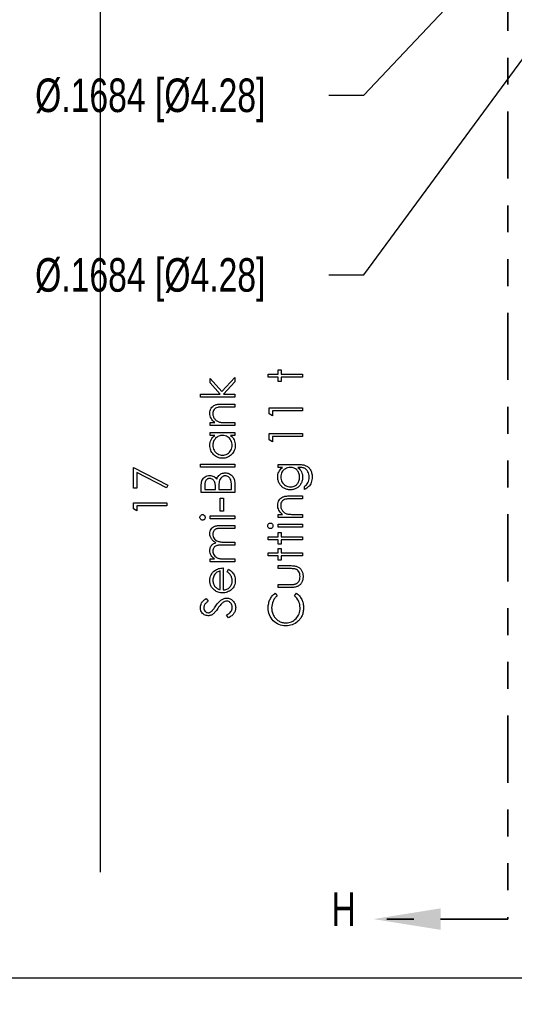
# Model space of a CAD drawing. Header units: inches. Extents: x -122 to 123, y -201 to 75.
# Tile 60 of 191: x -34.09 to -32.25, y 58.16 to 61.83. Entities that reach past the tile are written whole.
import ezdxf

# ---------------------------------------------------------------- set-up
doc = ezdxf.new("R2010")
doc.units = ezdxf.units.IN
doc.header["$MEASUREMENT"] = 0
doc.header["$PDSIZE"] = -1
doc.linetypes.add('PHANTOM', pattern=[0.5, 0.25, -0.05, 0.05, -0.05, 0.05, -0.05])
doc.layers.add('DIMENSIONS', color=171, linetype='Continuous')
doc.layers.add('STATION_LINES', color=231, linetype='Continuous')
doc.layers.add('SECTION_VIEWS', color=7, linetype='PHANTOM', lineweight=35)
doc.styles.add('SLDTEXTSTYLE0', font='TXT', dxfattribs={"width": 0.75})
doc.dimstyles.new('SLDDIMSTYLE0', dxfattribs={"dimtxt": 0.125, "dimasz": 0.13, "dimexe": 0, "dimexo": 0.0625, "dimgap": 0.03125, "dimtad": 0, "dimtih": 1, "dimtoh": 1, "dimdec": 4, "dimrnd": 1e-09, "dimzin": 12, "dimdsep": 46, "dimtxsty": 'SLDTEXTSTYLE0', "dimsah": 1, "dimcen": 0, "dimadec": 0, "dimazin": 3, "dimtfac": 1, "dimtdec": 4, "dimtofl": 0, "dimtmove": 0, "dimatfit": 3, "dimfxl": 1, "dimfrac": 2, "dimtolj": 1, "dimtzin": 12, "dimarcsym": 0})
doc.dimstyles.new('SLDDIMSTYLE3', dxfattribs={"dimtxt": 0.125, "dimasz": 0.13, "dimexe": 0, "dimexo": 0.0625, "dimgap": 0.03125, "dimtad": 0, "dimtih": 1, "dimtoh": 1, "dimdec": 4, "dimrnd": 1e-09, "dimzin": 12, "dimdsep": 46, "dimtxsty": 'SLDTEXTSTYLE0', "dimsah": 1, "dimcen": 0.09, "dimadec": 0, "dimazin": 3, "dimtfac": 1, "dimtdec": 4, "dimtofl": 0, "dimtmove": 0, "dimatfit": 3, "dimfxl": 1, "dimfrac": 2, "dimtolj": 1, "dimtzin": 12, "dimarcsym": 0})

# ---------------------------------------------------------------- blocks, each defined once
blk = doc.blocks.new('_D_4')
at = {"layer": 'Defpoints', "color": 0}
for p in [(-44.7441, 62.6287), (-4.7428, 62.2104), (-44.7441, 58.2595), (-44.7441, 58.2595)]:
    blk.add_point(p, dxfattribs=at)
at = {"layer": 'DIMENSIONS', "color": 0, "lineweight": -2}
for p, q in [((-44.7441, 62.5662), (-44.7441, 58.2595)), ((-4.7428, 62.1479), (-4.7428, 58.2595)), ((-44.6141, 58.2595), (-24.2752, 58.2595)), ((-4.8728, 58.2595), (-23.6034, 58.2595))]:
    blk.add_line(p, q, dxfattribs=at)
at = {"layer": 'DIMENSIONS', "color": 0}
for points in [[(-44.6141, 58.2811), (-44.6141, 58.2378), (-44.7441, 58.2595)], [(-4.8728, 58.2378), (-4.8728, 58.2811), (-4.7428, 58.2595)]]:
    blk.add_solid(points, dxfattribs=at)
at = {"layer": 'DIMENSIONS', "color": 0, "insert": (-23.9393, 58.322), "char_height": 0.125, "attachment_point": 2, "style": 'SLDTEXTSTYLE0'}
blk.add_mtext('\\A1;(40.0013)', dxfattribs=at)
blk = doc.blocks.new('_D_6')
at = {"layer": 'Defpoints', "color": 0}
for p in [(-30.4972, 64.0221), (-30.5969, 63.8864)]:
    blk.add_point(p, dxfattribs=at)
at = {"layer": 'DIMENSIONS', "color": 0, "lineweight": -2}
for p, q in [((-32.8073, 60.8777), (-30.6739, 63.7816)), ((-32.9373, 60.8777), (-32.8073, 60.8777))]:
    blk.add_line(p, q, dxfattribs=at)
at = {"layer": 'DIMENSIONS', "color": 0}
blk.add_solid([(-30.6564, 63.7688), (-30.6913, 63.7945), (-30.5969, 63.8864)], dxfattribs=at)
at = {"layer": 'DIMENSIONS', "color": 0, "insert": (-34.031, 60.9402), "char_height": 0.125, "attachment_point": 1, "style": 'SLDTEXTSTYLE0'}
blk.add_mtext('\\A1;%%c.1684 [%%c4.28]', dxfattribs=at)
blk = doc.blocks.new('_D_7')
at = {"layer": 'Defpoints', "color": 0}
for p in [(-30.7089, 63.7768), (-30.8243, 63.6542)]:
    blk.add_point(p, dxfattribs=at)
at = {"layer": 'DIMENSIONS', "color": 0, "lineweight": -2}
for p, q in [((-32.8073, 61.5467), (-30.9134, 63.5595)), ((-32.9373, 61.5467), (-32.8073, 61.5467))]:
    blk.add_line(p, q, dxfattribs=at)
at = {"layer": 'DIMENSIONS', "color": 0}
blk.add_solid([(-30.8976, 63.5446), (-30.9292, 63.5743), (-30.8243, 63.6542)], dxfattribs=at)
at = {"layer": 'DIMENSIONS', "color": 0, "insert": (-34.031, 61.6092), "char_height": 0.125, "attachment_point": 1, "style": 'SLDTEXTSTYLE0'}
blk.add_mtext('\\A1;%%c.1684 [%%c4.28]', dxfattribs=at)

msp = doc.modelspace()

# ---------------------------------------------------------------- linework, layer by layer
at = {"color": 7, "linetype": 'Continuous', "flags": 128}
for points in [[(-33.1633, 60.49705), (-33.16331, 60.50827), (-33.16331, 60.50827), (-33.12645, 60.50827), (-33.12645, 60.50827), (-33.12645, 60.5243), (-33.12645, 60.5243), (-33.11524, 60.5243), (-33.11524, 60.5243), (-33.11524, 60.50827), (-33.11524, 60.50827), (-33.03511, 60.50827), (-33.03511, 60.50827), (-33.03511, 60.49705), (-33.03511, 60.49705), (-33.11524, 60.49705), (-33.11524, 60.49705), (-33.11524, 60.48103), (-33.11524, 60.48103), (-33.12645, 60.48103), (-33.12645, 60.48103), (-33.12645, 60.49705), (-33.12645, 60.49705), (-33.16331, 60.49705)], [(-33.41582, 60.42253), (-33.41582, 60.43375), (-33.41582, 60.43375), (-33.34171, 60.43375), (-33.34171, 60.43375), (-33.37896, 60.47532), (-33.37896, 60.47532), (-33.37896, 60.49144), (-33.37896, 60.49144), (-33.3357, 60.44322), (-33.3357, 60.44322), (-33.28762, 60.49625), (-33.28762, 60.49625), (-33.28762, 60.48015), (-33.28762, 60.48015), (-33.32971, 60.43375), (-33.32971, 60.43375), (-33.28762, 60.43375), (-33.28762, 60.43375), (-33.28762, 60.42253), (-33.28762, 60.42253), (-33.41582, 60.42253)], [(-33.37895, 60.31677), (-33.37896, 60.32798), (-33.37896, 60.32798), (-33.36249, 60.32798), (-33.36249, 60.32798), (-33.3669, 60.33166), (-33.37065, 60.33552), (-33.37378, 60.33958), (-33.37626, 60.34383), (-33.37814, 60.34827), (-33.37949, 60.3529), (-33.38029, 60.35773), (-33.38057, 60.36274), (-33.38057, 60.36274), (-33.38024, 60.3678), (-33.37927, 60.37255), (-33.37766, 60.37701), (-33.37541, 60.38117), (-33.3726, 60.38492), (-33.36935, 60.38818), (-33.36567, 60.39088), (-33.36151, 60.39306), (-33.35916, 60.39396), (-33.35653, 60.39474), (-33.35357, 60.39539), (-33.35032, 60.39594), (-33.34676, 60.39634), (-33.34291, 60.39664), (-33.33873, 60.39684), (-33.33427, 60.39689), (-33.33427, 60.39689), (-33.28762, 60.39689), (-33.28762, 60.39689), (-33.28762, 60.38568), (-33.28762, 60.38568), (-33.33059, 60.38568), (-33.33059, 60.38568), (-33.33432, 60.38565), (-33.33772, 60.3856), (-33.3408, 60.3855), (-33.34356, 60.38535), (-33.34601, 60.38515), (-33.34812, 60.38492), (-33.34992, 60.38465), (-33.35137, 60.38435), (-33.35137, 60.38435), (-33.35558, 60.38307), (-33.35921, 60.38129), (-33.36231, 60.37904), (-33.36484, 60.37631), (-33.36682, 60.37311), (-33.36822, 60.36945), (-33.36907, 60.36534), (-33.36935, 60.36079), (-33.36935, 60.36079), (-33.36925, 60.35808), (-33.36892, 60.35545), (-33.36837, 60.35287), (-33.3676, 60.35039), (-33.36662, 60.34797), (-33.36544, 60.34561), (-33.36402, 60.34333), (-33.36239, 60.34113), (-33.36059, 60.33905), (-33.35871, 60.33717), (-33.3567, 60.33547), (-33.3546, 60.33394), (-33.3524, 60.33262), (-33.35009, 60.33146), (-33.34766, 60.33049), (-33.34516, 60.32971), (-33.34516, 60.32971), (-33.34331, 60.32931), (-33.3411, 60.32896), (-33.33858, 60.32866), (-33.33567, 60.32841), (-33.33244, 60.32823), (-33.32886, 60.32808), (-33.32493, 60.32801), (-33.32065, 60.32798), (-33.32065, 60.32798), (-33.28762, 60.32798), (-33.28762, 60.32798), (-33.28762, 60.31677), (-33.28762, 60.31677), (-33.37896, 60.31677)], [(-33.16009, 60.36016), (-33.16011, 60.38327), (-33.16011, 60.38327), (-33.03511, 60.38327), (-33.03511, 60.38327), (-33.03511, 60.37205), (-33.03511, 60.37205), (-33.14729, 60.37205), (-33.14729, 60.37205), (-33.14729, 60.35282), (-33.14729, 60.35282), (-33.16011, 60.36016)], [(-33.37895, 60.29112), (-33.28762, 60.29112), (-33.28762, 60.29112), (-33.28762, 60.27991), (-33.28762, 60.27991), (-33.30342, 60.27991), (-33.30342, 60.27991), (-33.29921, 60.27603), (-33.29558, 60.27194), (-33.2926, 60.26759), (-33.2902, 60.26303), (-33.28837, 60.25825), (-33.28707, 60.25326), (-33.28627, 60.24803), (-33.28602, 60.2426), (-33.28602, 60.2426), (-33.28624, 60.23776), (-33.28689, 60.23311), (-33.28797, 60.22862), (-33.28947, 60.22432), (-33.29142, 60.22021), (-33.2938, 60.21625), (-33.29661, 60.2125), (-33.29986, 60.20892), (-33.30342, 60.20564), (-33.30715, 60.20281), (-33.31108, 60.20043), (-33.31521, 60.19845), (-33.31952, 60.19692), (-33.324, 60.19585), (-33.32868, 60.1952), (-33.33354, 60.19497), (-33.33354, 60.19497), (-33.3383, 60.1952), (-33.34291, 60.19585), (-33.34731, 60.19695), (-33.35157, 60.1985), (-33.35563, 60.20048), (-33.35951, 60.20288), (-33.36324, 60.20574), (-33.36677, 60.20904), (-33.37, 60.21265), (-33.37281, 60.21645), (-33.37518, 60.22041), (-33.37711, 60.22457), (-33.37864, 60.2289), (-33.37972, 60.23341), (-33.38034, 60.23809), (-33.38057, 60.24295), (-33.38057, 60.24295), (-33.38029, 60.24853), (-33.37947, 60.25384), (-33.37806, 60.25887), (-33.37614, 60.26363), (-33.37358, 60.26811), (-33.3704, 60.27234), (-33.36655, 60.27625), (-33.36206, 60.27991), (-33.36206, 60.27991), (-33.37896, 60.27991), (-33.37896, 60.27991), (-33.37896, 60.29112)], [(-33.16009, 60.26401), (-33.16011, 60.28712), (-33.16011, 60.28712), (-33.03511, 60.28712), (-33.03511, 60.28712), (-33.03511, 60.2759), (-33.03511, 60.2759), (-33.14729, 60.2759), (-33.14729, 60.2759), (-33.14729, 60.25667), (-33.14729, 60.25667), (-33.16011, 60.26401)], [(-33.36934, 60.2431), (-33.36905, 60.23819), (-33.36817, 60.23348), (-33.3667, 60.22897), (-33.36464, 60.22464), (-33.36204, 60.22064), (-33.35898, 60.21706), (-33.35543, 60.2139), (-33.35142, 60.21117), (-33.34711, 60.20899), (-33.34266, 60.20744), (-33.3381, 60.20649), (-33.33342, 60.20619), (-33.33342, 60.20619), (-33.32876, 60.20651), (-33.3242, 60.20744), (-33.31977, 60.20902), (-33.31541, 60.21122), (-33.31136, 60.21398), (-33.30775, 60.21713), (-33.30465, 60.22074), (-33.30202, 60.22477), (-33.29991, 60.2291), (-33.29844, 60.23358), (-33.29753, 60.23821), (-33.29723, 60.243), (-33.29723, 60.243), (-33.29753, 60.24786), (-33.29841, 60.25259), (-33.29991, 60.25717), (-33.30199, 60.26163), (-33.30457, 60.26576), (-33.30758, 60.26941), (-33.31098, 60.27252), (-33.31484, 60.27515), (-33.31902, 60.27723), (-33.32345, 60.27873), (-33.32813, 60.27961), (-33.33309, 60.27991), (-33.33309, 60.27991), (-33.33687, 60.27973), (-33.3405, 60.27923), (-33.34398, 60.2784), (-33.34729, 60.27725), (-33.35044, 60.27575), (-33.35345, 60.27392), (-33.35628, 60.27177), (-33.35896, 60.26926), (-33.36139, 60.26654), (-33.36352, 60.26366), (-33.36529, 60.2606), (-33.36675, 60.25742), (-33.3679, 60.25407), (-33.3687, 60.25056), (-33.3692, 60.2469), (-33.36935, 60.2431)], [(-33.66513, 60.08359), (-33.66513, 60.16052), (-33.66513, 60.16052), (-33.53692, 60.09481), (-33.53692, 60.09481), (-33.54226, 60.08512), (-33.54226, 60.08512), (-33.65231, 60.14154), (-33.65231, 60.14154), (-33.65231, 60.08359), (-33.65231, 60.08359), (-33.66513, 60.08359)], [(-33.41582, 60.16132), (-33.41582, 60.17253), (-33.41582, 60.17253), (-33.28762, 60.17253), (-33.28762, 60.17253), (-33.28762, 60.16132), (-33.28762, 60.16132), (-33.41582, 60.16132)], [(-33.41261, 60.06677), (-33.41262, 60.09115), (-33.41262, 60.09115), (-33.41257, 60.09474), (-33.41239, 60.09809), (-33.41212, 60.10125), (-33.41172, 60.10418), (-33.41124, 60.1069), (-33.41062, 60.10941), (-33.40989, 60.11171), (-33.40906, 60.11379), (-33.40703, 60.11755), (-33.40453, 60.12088), (-33.40155, 60.12378), (-33.3981, 60.12629), (-33.39429, 60.12829), (-33.39028, 60.12972), (-33.38605, 60.13059), (-33.38164, 60.13087), (-33.38164, 60.13087), (-33.37751, 60.13064), (-33.37358, 60.12994), (-33.36985, 60.12879), (-33.36629, 60.12719), (-33.36299, 60.12513), (-33.36001, 60.12268), (-33.35738, 60.11975), (-33.35505, 60.11642), (-33.35505, 60.11642), (-33.35335, 60.12065), (-33.3515, 60.12438), (-33.34949, 60.12756), (-33.34736, 60.13024), (-33.34504, 60.13255), (-33.34248, 60.13455), (-33.33968, 60.1363), (-33.33667, 60.13778), (-33.33347, 60.13896), (-33.33014, 60.13981), (-33.32668, 60.14031), (-33.3231, 60.14048), (-33.3231, 60.14048), (-33.31944, 60.14031), (-33.31594, 60.13981), (-33.31258, 60.13896), (-33.30938, 60.13778), (-33.3063, 60.13625), (-33.30337, 60.13437), (-33.30059, 60.13217), (-33.29794, 60.12964), (-33.29551, 60.12681), (-33.29343, 60.12376), (-33.29165, 60.12048), (-33.2902, 60.11697), (-33.28907, 60.11321), (-33.28827, 60.10923), (-33.28777, 60.10503), (-33.28762, 60.10057), (-33.28762, 60.10057), (-33.28762, 60.06677), (-33.28762, 60.06677), (-33.41262, 60.06677)], [(-33.12645, 60.16052), (-33.12645, 60.17173), (-33.12645, 60.17173), (-33.05396, 60.17173), (-33.05396, 60.17173), (-33.04933, 60.17168), (-33.04502, 60.17153), (-33.04104, 60.17126), (-33.03739, 60.17091), (-33.03403, 60.17043), (-33.03103, 60.16986), (-33.02832, 60.16918), (-33.02594, 60.1684), (-33.02594, 60.1684), (-33.02289, 60.16715), (-33.02003, 60.1657), (-33.01735, 60.16405), (-33.01485, 60.16217), (-33.01252, 60.16006), (-33.01037, 60.15779), (-33.00841, 60.15528), (-33.00664, 60.15255), (-33.00503, 60.14967), (-33.00366, 60.14664), (-33.00251, 60.14346), (-33.00155, 60.14013), (-33.0008, 60.13668), (-33.00028, 60.13307), (-32.99995, 60.12932), (-32.99985, 60.12543), (-32.99985, 60.12543), (-33.00005, 60.11978), (-33.00068, 60.11442), (-33.00173, 60.10933), (-33.00321, 60.10455), (-33.00503, 60.10014), (-33.00714, 60.09616), (-33.00952, 60.09263), (-33.0122, 60.0895), (-33.01535, 60.08665), (-33.01913, 60.08392), (-33.02359, 60.08129), (-33.0287, 60.07878), (-33.0287, 60.07878), (-33.0287, 60.09), (-33.0287, 60.09), (-33.02449, 60.09283), (-33.02088, 60.09606), (-33.01786, 60.09967), (-33.0154, 60.10365), (-33.0135, 60.10808), (-33.01215, 60.11301), (-33.01134, 60.11842), (-33.01107, 60.12436), (-33.01107, 60.12436), (-33.01134, 60.13022), (-33.01215, 60.1356), (-33.0135, 60.14051), (-33.0154, 60.14494), (-33.0177, 60.14885), (-33.02026, 60.15215), (-33.02311, 60.15483), (-33.02624, 60.15693), (-33.02802, 60.15779), (-33.03005, 60.15851), (-33.03235, 60.15911), (-33.03491, 60.15961), (-33.03776, 60.16001), (-33.04087, 60.16029), (-33.04425, 60.16047), (-33.04788, 60.16052), (-33.04788, 60.16052), (-33.05261, 60.16052), (-33.05261, 60.16052), (-33.04863, 60.15701), (-33.04512, 60.15315), (-33.04214, 60.14892), (-33.03964, 60.14431), (-33.03766, 60.13946), (-33.03623, 60.13445), (-33.03538, 60.12932), (-33.03511, 60.12401), (-33.03511, 60.12401), (-33.03521, 60.12088), (-33.03548, 60.1178), (-33.03598, 60.11477), (-33.03666, 60.11179), (-33.03754, 60.10886), (-33.03859, 60.10598), (-33.03987, 60.10312), (-33.04132, 60.10034), (-33.04295, 60.09766), (-33.0447, 60.09514), (-33.04658, 60.09276), (-33.0486, 60.09053), (-33.05076, 60.08848), (-33.05304, 60.08657), (-33.05547, 60.08482), (-33.05802, 60.08322), (-33.06067, 60.08181), (-33.0634, 60.08059), (-33.06618, 60.07954), (-33.06904, 60.07868), (-33.07194, 60.07803), (-33.07492, 60.07756), (-33.07798, 60.07728), (-33.08108, 60.07718), (-33.08108, 60.07718), (-33.08419, 60.07728), (-33.08727, 60.07758), (-33.09027, 60.07806), (-33.09323, 60.07876), (-33.09613, 60.07964), (-33.09898, 60.08071), (-33.10176, 60.08199), (-33.10452, 60.08347), (-33.10717, 60.08512), (-33.10968, 60.08692), (-33.11203, 60.08888), (-33.11426, 60.09098), (-33.11634, 60.09323), (-33.11827, 60.09564), (-33.12007, 60.09819), (-33.12172, 60.1009), (-33.1232, 60.1037), (-33.1245, 60.10653), (-33.12558, 60.10941), (-33.12648, 60.11231), (-33.12715, 60.11527), (-33.12766, 60.11827), (-33.12796, 60.1213), (-33.12806, 60.12436), (-33.12806, 60.12436), (-33.12781, 60.12939), (-33.12708, 60.13425), (-33.12588, 60.13893), (-33.12418, 60.14344), (-33.12187, 60.14782), (-33.11882, 60.15215), (-33.11501, 60.15636), (-33.11048, 60.16052), (-33.11048, 60.16052), (-33.12645, 60.16052)], [(-33.11682, 60.12526), (-33.11654, 60.12035), (-33.11564, 60.11562), (-33.11416, 60.11109), (-33.11208, 60.1067), (-33.10945, 60.10265), (-33.10637, 60.09907), (-33.10284, 60.09594), (-33.09886, 60.09326), (-33.09455, 60.09113), (-33.09007, 60.08963), (-33.08544, 60.0887), (-33.08063, 60.0884), (-33.08063, 60.0884), (-33.077, 60.08855), (-33.07352, 60.08903), (-33.07019, 60.08983), (-33.06703, 60.09093), (-33.06405, 60.09233), (-33.06122, 60.09406), (-33.05855, 60.09611), (-33.05604, 60.09847), (-33.05376, 60.10107), (-33.05178, 60.10387), (-33.05013, 60.10688), (-33.04875, 60.11003), (-33.0477, 60.11339), (-33.04693, 60.11695), (-33.04648, 60.12068), (-33.04633, 60.12458), (-33.04633, 60.12458), (-33.04648, 60.12854), (-33.04693, 60.1323), (-33.04768, 60.13585), (-33.04873, 60.13921), (-33.05008, 60.14236), (-33.05176, 60.14532), (-33.05371, 60.1481), (-33.05597, 60.15065), (-33.05847, 60.15295), (-33.06117, 60.15496), (-33.06405, 60.15666), (-33.06711, 60.15806), (-33.07036, 60.15914), (-33.07382, 60.15989), (-33.07745, 60.16037), (-33.08128, 60.16052), (-33.08128, 60.16052), (-33.08626, 60.16024), (-33.09095, 60.15939), (-33.09538, 60.15796), (-33.09954, 60.15598), (-33.10334, 60.15348), (-33.1067, 60.1505), (-33.10968, 60.14707), (-33.11221, 60.14314), (-33.11423, 60.13891), (-33.11569, 60.13452), (-33.11654, 60.12997), (-33.11684, 60.12526)], [(-33.39979, 60.07798), (-33.35973, 60.07798), (-33.35973, 60.07798), (-33.35973, 60.08552), (-33.35973, 60.08552), (-33.35978, 60.08883), (-33.35988, 60.09191), (-33.36008, 60.09476), (-33.36034, 60.09741), (-33.36069, 60.09979), (-33.36111, 60.10197), (-33.36159, 60.10392), (-33.36216, 60.10565), (-33.36354, 60.10871), (-33.36529, 60.11144), (-33.36737, 60.11382), (-33.36983, 60.11587), (-33.3725, 60.11752), (-33.37533, 60.1187), (-33.37829, 60.11942), (-33.38142, 60.11965), (-33.38142, 60.11965), (-33.3835, 60.11955), (-33.38548, 60.11925), (-33.38735, 60.11875), (-33.38908, 60.11807), (-33.39071, 60.11717), (-33.39224, 60.11609), (-33.39364, 60.11479), (-33.39492, 60.11331), (-33.39607, 60.11161), (-33.39704, 60.10968), (-33.3979, 60.10753), (-33.39857, 60.10513), (-33.39912, 60.1025), (-33.3995, 60.09964), (-33.39972, 60.09654), (-33.3998, 60.09321), (-33.3998, 60.09321), (-33.3998, 60.07798)], [(-33.34691, 60.07798), (-33.30044, 60.07798), (-33.30044, 60.07798), (-33.30044, 60.09396), (-33.30044, 60.09396), (-33.30049, 60.09739), (-33.30059, 60.10057), (-33.30081, 60.1035), (-33.30109, 60.10623), (-33.30147, 60.10868), (-33.30189, 60.11094), (-33.30244, 60.11294), (-33.30304, 60.11469), (-33.30452, 60.11782), (-33.30635, 60.12063), (-33.30858, 60.12311), (-33.31116, 60.12526), (-33.31396, 60.12701), (-33.31689, 60.12826), (-33.31995, 60.12902), (-33.3231, 60.12927), (-33.3231, 60.12927), (-33.32508, 60.12919), (-33.32701, 60.12891), (-33.32886, 60.12849), (-33.33066, 60.12791), (-33.33239, 60.12714), (-33.33404, 60.12619), (-33.33565, 60.12508), (-33.3372, 60.12381), (-33.33998, 60.12083), (-33.34226, 60.11732), (-33.34408, 60.11331), (-33.34544, 60.10881), (-33.34544, 60.10881), (-33.34579, 60.10698), (-33.34609, 60.10483), (-33.34634, 60.10237), (-33.34654, 60.09962), (-33.34671, 60.09654), (-33.34681, 60.09313), (-33.34689, 60.08943), (-33.34691, 60.08542), (-33.34691, 60.08542), (-33.34691, 60.07798)], [(-33.66513, 60.00599), (-33.66513, 60.02911), (-33.66513, 60.02911), (-33.54013, 60.02911), (-33.54013, 60.02911), (-33.54013, 60.01789), (-33.54013, 60.01789), (-33.65231, 60.01789), (-33.65231, 60.01789), (-33.65231, 59.99866), (-33.65231, 59.99866), (-33.66513, 60.00599)], [(-33.3421, 59.99786), (-33.34211, 60.04593), (-33.34211, 60.04593), (-33.32929, 60.04593), (-33.32929, 60.04593), (-33.32929, 59.99786), (-33.32929, 59.99786), (-33.34211, 59.99786)], [(-33.12645, 59.97462), (-33.12645, 59.98584), (-33.12645, 59.98584), (-33.10998, 59.98584), (-33.10998, 59.98584), (-33.11438, 59.98952), (-33.11814, 59.99337), (-33.12127, 59.99743), (-33.12375, 60.00169), (-33.12563, 60.00612), (-33.12698, 60.01075), (-33.12778, 60.01558), (-33.12806, 60.02059), (-33.12806, 60.02059), (-33.12773, 60.02565), (-33.12675, 60.03041), (-33.12515, 60.03486), (-33.1229, 60.03902), (-33.12009, 60.04278), (-33.11684, 60.04603), (-33.11316, 60.04874), (-33.109, 60.05092), (-33.10665, 60.05182), (-33.10402, 60.05259), (-33.10106, 60.05324), (-33.09781, 60.05379), (-33.09425, 60.0542), (-33.0904, 60.0545), (-33.08621, 60.0547), (-33.08176, 60.05475), (-33.08176, 60.05475), (-33.03511, 60.05475), (-33.03511, 60.05475), (-33.03511, 60.04353), (-33.03511, 60.04353), (-33.07808, 60.04353), (-33.07808, 60.04353), (-33.08181, 60.0435), (-33.08521, 60.04345), (-33.08829, 60.04335), (-33.09105, 60.0432), (-33.0935, 60.043), (-33.0956, 60.04278), (-33.09741, 60.0425), (-33.09886, 60.0422), (-33.09886, 60.0422), (-33.10307, 60.04092), (-33.1067, 60.03915), (-33.1098, 60.03689), (-33.11233, 60.03416), (-33.11431, 60.03096), (-33.11571, 60.0273), (-33.11656, 60.0232), (-33.11684, 60.01864), (-33.11684, 60.01864), (-33.11674, 60.01593), (-33.11641, 60.0133), (-33.11586, 60.01073), (-33.11509, 60.00825), (-33.11411, 60.00582), (-33.11293, 60.00346), (-33.1115, 60.00119), (-33.10988, 59.99898), (-33.10807, 59.9969), (-33.1062, 59.99503), (-33.10419, 59.99332), (-33.10209, 59.9918), (-33.09989, 59.99047), (-33.09758, 59.98932), (-33.09515, 59.98834), (-33.09265, 59.98756), (-33.09265, 59.98756), (-33.0908, 59.98716), (-33.08859, 59.98681), (-33.08606, 59.98651), (-33.08316, 59.98626), (-33.07993, 59.98609), (-33.07635, 59.98594), (-33.07242, 59.98586), (-33.06814, 59.98584), (-33.06814, 59.98584), (-33.03511, 59.98584), (-33.03511, 59.98584), (-33.03511, 59.97462), (-33.03511, 59.97462), (-33.12645, 59.97462)], [(-33.41742, 59.97457), (-33.41725, 59.97665), (-33.41673, 59.97857), (-33.41582, 59.98035), (-33.4146, 59.98195), (-33.41312, 59.98331), (-33.41147, 59.98426), (-33.40969, 59.98483), (-33.40776, 59.98503), (-33.40776, 59.98503), (-33.40588, 59.98483), (-33.40413, 59.98426), (-33.4025, 59.98331), (-33.40103, 59.98195), (-33.3998, 59.98035), (-33.3989, 59.97857), (-33.39837, 59.97665), (-33.3982, 59.97457), (-33.3982, 59.97457), (-33.39837, 59.97251), (-33.3989, 59.97064), (-33.3998, 59.96886), (-33.40103, 59.96726), (-33.4025, 59.96593), (-33.40413, 59.96498), (-33.40588, 59.9644), (-33.40776, 59.9642), (-33.40776, 59.9642), (-33.40969, 59.9644), (-33.41147, 59.96498), (-33.41312, 59.96593), (-33.4146, 59.96726), (-33.41582, 59.96886), (-33.41673, 59.97064), (-33.41725, 59.97251), (-33.41743, 59.97457)], [(-33.37895, 59.96901), (-33.37896, 59.98023), (-33.37896, 59.98023), (-33.28762, 59.98023), (-33.28762, 59.98023), (-33.28762, 59.96901), (-33.28762, 59.96901), (-33.37896, 59.96901)], [(-33.37895, 59.80875), (-33.37896, 59.81997), (-33.37896, 59.81997), (-33.36309, 59.81997), (-33.36309, 59.81997), (-33.3672, 59.82308), (-33.3707, 59.82623), (-33.37361, 59.82941), (-33.37594, 59.83264), (-33.37594, 59.83264), (-33.37796, 59.83717), (-33.37942, 59.84183), (-33.38027, 59.84659), (-33.38057, 59.85147), (-33.38057, 59.85147), (-33.38039, 59.85478), (-33.37992, 59.85798), (-33.37909, 59.86111), (-33.37794, 59.86414), (-33.37651, 59.86702), (-33.37488, 59.8696), (-33.37303, 59.87193), (-33.37098, 59.87396), (-33.36857, 59.87578), (-33.36567, 59.87751), (-33.36234, 59.87909), (-33.35851, 59.88054), (-33.35851, 59.88054), (-33.36114, 59.88204), (-33.36359, 59.88365), (-33.36589, 59.88535), (-33.36802, 59.88713), (-33.37, 59.88901), (-33.37183, 59.89096), (-33.37348, 59.89301), (-33.37496, 59.89517), (-33.37741, 59.89962), (-33.37917, 59.90428), (-33.38022, 59.90906), (-33.38057, 59.91405), (-33.38057, 59.91405), (-33.38027, 59.91863), (-33.37939, 59.92294), (-33.37791, 59.92697), (-33.37583, 59.93072), (-33.37323, 59.9341), (-33.37015, 59.93703), (-33.3666, 59.93949), (-33.36259, 59.94146), (-33.36034, 59.94229), (-33.35781, 59.94299), (-33.355, 59.94359), (-33.35195, 59.94409), (-33.34864, 59.94447), (-33.34506, 59.94475), (-33.3412, 59.94492), (-33.3371, 59.94497), (-33.3371, 59.94497), (-33.28762, 59.94497), (-33.28762, 59.94497), (-33.28762, 59.93375), (-33.28762, 59.93375), (-33.33715, 59.93375), (-33.33715, 59.93375), (-33.34065, 59.93373), (-33.34388, 59.93363), (-33.34681, 59.93345), (-33.34947, 59.93323), (-33.35185, 59.93293), (-33.35392, 59.93255), (-33.35573, 59.93213), (-33.35723, 59.93162), (-33.35983, 59.93037), (-33.36216, 59.92874), (-33.36422, 59.92674), (-33.36602, 59.92436), (-33.36747, 59.92168), (-33.36852, 59.91873), (-33.36915, 59.91555), (-33.36935, 59.91209), (-33.36935, 59.91209), (-33.36902, 59.90786), (-33.3681, 59.90383), (-33.36652, 59.89995), (-33.36434, 59.89627), (-33.36164, 59.89291), (-33.35851, 59.89006), (-33.35495, 59.88768), (-33.351, 59.88578), (-33.34874, 59.885), (-33.34614, 59.88432), (-33.34318, 59.88377), (-33.33985, 59.8833), (-33.33622, 59.88295), (-33.33222, 59.88267), (-33.32786, 59.88252), (-33.32315, 59.88247), (-33.32315, 59.88247), (-33.28762, 59.88247), (-33.28762, 59.88247), (-33.28762, 59.87125), (-33.28762, 59.87125), (-33.33407, 59.87125), (-33.33407, 59.87125), (-33.338, 59.87123), (-33.34163, 59.87113), (-33.34491, 59.87095), (-33.34787, 59.87073), (-33.35049, 59.87043), (-33.35277, 59.87008), (-33.35475, 59.86965), (-33.35638, 59.86915), (-33.35918, 59.86792), (-33.36169, 59.86629), (-33.36389, 59.86427), (-33.36582, 59.86186), (-33.36737, 59.85916), (-33.36847, 59.85618), (-33.36912, 59.85297), (-33.36935, 59.84952), (-33.36935, 59.84952), (-33.36905, 59.84546), (-33.36812, 59.84153), (-33.3666, 59.83772), (-33.36447, 59.83407), (-33.36181, 59.83071), (-33.35873, 59.82781), (-33.35525, 59.82538), (-33.35135, 59.82343), (-33.34914, 59.82262), (-33.34666, 59.82192), (-33.34391, 59.82132), (-33.34088, 59.82085), (-33.3376, 59.82045), (-33.33402, 59.8202), (-33.33019, 59.82002), (-33.32606, 59.81997), (-33.32606, 59.81997), (-33.28762, 59.81997), (-33.28762, 59.81997), (-33.28762, 59.80875), (-33.28762, 59.80875), (-33.37896, 59.80875)], [(-33.1649, 59.94332), (-33.16474, 59.9454), (-33.16421, 59.94732), (-33.16331, 59.9491), (-33.16209, 59.9507), (-33.16061, 59.95206), (-33.15896, 59.95301), (-33.15718, 59.95358), (-33.15525, 59.95378), (-33.15525, 59.95378), (-33.15337, 59.95358), (-33.15162, 59.95301), (-33.14999, 59.95206), (-33.14851, 59.9507), (-33.14729, 59.9491), (-33.14639, 59.94732), (-33.14586, 59.9454), (-33.14568, 59.94332), (-33.14568, 59.94332), (-33.14586, 59.94126), (-33.14639, 59.93939), (-33.14729, 59.93761), (-33.14851, 59.93601), (-33.14999, 59.93468), (-33.15162, 59.93373), (-33.15337, 59.93315), (-33.15525, 59.93295), (-33.15525, 59.93295), (-33.15718, 59.93315), (-33.15896, 59.93373), (-33.16061, 59.93468), (-33.16209, 59.93601), (-33.16331, 59.93761), (-33.16421, 59.93939), (-33.16474, 59.94126), (-33.16492, 59.94332)], [(-33.1633, 59.89128), (-33.16331, 59.9025), (-33.16331, 59.9025), (-33.12645, 59.9025), (-33.12645, 59.9025), (-33.12645, 59.91853), (-33.12645, 59.91853), (-33.11524, 59.91853), (-33.11524, 59.91853), (-33.11524, 59.9025), (-33.11524, 59.9025), (-33.03511, 59.9025), (-33.03511, 59.9025), (-33.03511, 59.89128), (-33.03511, 59.89128), (-33.11524, 59.89128), (-33.11524, 59.89128), (-33.11524, 59.87526), (-33.11524, 59.87526), (-33.12645, 59.87526), (-33.12645, 59.87526), (-33.12645, 59.89128), (-33.12645, 59.89128), (-33.16331, 59.89128)], [(-33.12645, 59.93776), (-33.12645, 59.94898), (-33.12645, 59.94898), (-33.03511, 59.94898), (-33.03511, 59.94898), (-33.03511, 59.93776), (-33.03511, 59.93776), (-33.12645, 59.93776)], [(-33.1633, 59.83199), (-33.16331, 59.84321), (-33.16331, 59.84321), (-33.12645, 59.84321), (-33.12645, 59.84321), (-33.12645, 59.85923), (-33.12645, 59.85923), (-33.11524, 59.85923), (-33.11524, 59.85923), (-33.11524, 59.84321), (-33.11524, 59.84321), (-33.03511, 59.84321), (-33.03511, 59.84321), (-33.03511, 59.83199), (-33.03511, 59.83199), (-33.11524, 59.83199), (-33.11524, 59.83199), (-33.11524, 59.81596), (-33.11524, 59.81596), (-33.12645, 59.81596), (-33.12645, 59.81596), (-33.12645, 59.83199), (-33.12645, 59.83199), (-33.16331, 59.83199)], [(-33.31646, 59.77154), (-33.31123, 59.78151), (-33.31123, 59.78151), (-33.30705, 59.77906), (-33.30329, 59.77643), (-33.29996, 59.77362), (-33.29706, 59.77062), (-33.2945, 59.76744), (-33.2923, 59.76408), (-33.2904, 59.7605), (-33.28885, 59.75674), (-33.28762, 59.75276), (-33.28672, 59.74853), (-33.28619, 59.74405), (-33.28602, 59.73932), (-33.28602, 59.73932), (-33.28624, 59.73406), (-33.28692, 59.7291), (-33.28804, 59.72444), (-33.28962, 59.72006), (-33.29165, 59.716), (-33.29413, 59.71222), (-33.29706, 59.70872), (-33.30044, 59.70554), (-33.3041, 59.70268), (-33.30788, 59.7002), (-33.31178, 59.69813), (-33.31579, 59.69642), (-33.31995, 59.69507), (-33.32418, 59.69412), (-33.32856, 59.69357), (-33.33304, 59.69337), (-33.33304, 59.69337), (-33.33725, 59.69354), (-33.34135, 59.69402), (-33.34534, 59.69485), (-33.34922, 59.696), (-33.35297, 59.69747), (-33.3566, 59.69928), (-33.36013, 59.70143), (-33.36354, 59.70388), (-33.36354, 59.70388), (-33.36752, 59.70737), (-33.37098, 59.71112), (-33.37391, 59.71515), (-33.37631, 59.71948), (-33.37816, 59.72409), (-33.37949, 59.72897), (-33.38029, 59.73413), (-33.38057, 59.73959), (-33.38057, 59.73959), (-33.38029, 59.7452), (-33.37944, 59.75053), (-33.37804, 59.75557), (-33.37606, 59.7603), (-33.37356, 59.76476), (-33.37045, 59.76891), (-33.3668, 59.7728), (-33.36259, 59.77638), (-33.36259, 59.77638), (-33.35931, 59.77868), (-33.35585, 59.78066), (-33.35217, 59.78236), (-33.34832, 59.78374), (-33.34426, 59.78484), (-33.34, 59.78564), (-33.33555, 59.78612), (-33.33089, 59.78632), (-33.33089, 59.78632), (-33.33089, 59.70459), (-33.33089, 59.70459), (-33.32728, 59.70481), (-33.32383, 59.70531), (-33.32055, 59.70611), (-33.31744, 59.70722), (-33.31451, 59.70857), (-33.31173, 59.71022), (-33.30913, 59.71217), (-33.30667, 59.7144), (-33.30447, 59.71686), (-33.30254, 59.71943), (-33.30092, 59.72216), (-33.29959, 59.72504), (-33.29856, 59.72805), (-33.29784, 59.7312), (-33.29738, 59.73448), (-33.29723, 59.73791), (-33.29723, 59.73791), (-33.29736, 59.74127), (-33.29776, 59.74455), (-33.29844, 59.74781), (-33.29939, 59.75101), (-33.30054, 59.75409), (-33.30187, 59.75692), (-33.30337, 59.7595), (-33.30505, 59.76185), (-33.30707, 59.76413), (-33.30965, 59.76651), (-33.31278, 59.76899), (-33.31646, 59.77154)], [(-33.3421, 59.7751), (-33.34654, 59.77377), (-33.35047, 59.77214), (-33.35397, 59.77027), (-33.35698, 59.76811), (-33.35963, 59.76566), (-33.36199, 59.7628), (-33.36412, 59.7596), (-33.36594, 59.75602), (-33.36742, 59.75221), (-33.3685, 59.74828), (-33.36912, 59.74427), (-33.36935, 59.74017), (-33.36935, 59.74017), (-33.36922, 59.73681), (-33.36882, 59.73356), (-33.36815, 59.73043), (-33.3672, 59.72745), (-33.36599, 59.72454), (-33.36454, 59.72179), (-33.36279, 59.71916), (-33.36079, 59.71663), (-33.36079, 59.71663), (-33.35913, 59.71488), (-33.35728, 59.71325), (-33.35525, 59.71172), (-33.353, 59.71032), (-33.35057, 59.70902), (-33.34794, 59.70782), (-33.34514, 59.70674), (-33.34211, 59.70576), (-33.34211, 59.70576), (-33.34211, 59.7751)], [(-33.12645, 59.7134), (-33.12645, 59.72462), (-33.12645, 59.72462), (-33.08409, 59.72462), (-33.08409, 59.72462), (-33.08036, 59.72464), (-33.07695, 59.72472), (-33.07382, 59.72487), (-33.07099, 59.72507), (-33.06849, 59.72532), (-33.06626, 59.72562), (-33.06435, 59.72597), (-33.06273, 59.7264), (-33.06273, 59.7264), (-33.0607, 59.72715), (-33.05877, 59.72802), (-33.05697, 59.72908), (-33.05526, 59.73025), (-33.05366, 59.7316), (-33.05218, 59.73311), (-33.05081, 59.73473), (-33.04956, 59.73654), (-33.04745, 59.74047), (-33.04592, 59.74478), (-33.04502, 59.74943), (-33.04472, 59.75444), (-33.04472, 59.75444), (-33.04502, 59.75945), (-33.0459, 59.76406), (-33.04738, 59.76826), (-33.04943, 59.77207), (-33.05196, 59.7754), (-33.05489, 59.77818), (-33.05817, 59.78041), (-33.06183, 59.78206), (-33.06183, 59.78206), (-33.06333, 59.78249), (-33.06518, 59.78286), (-33.06741, 59.78319), (-33.07001, 59.78346), (-33.07299, 59.78366), (-33.07632, 59.78379), (-33.08003, 59.78389), (-33.08409, 59.78391), (-33.08409, 59.78391), (-33.12645, 59.78391), (-33.12645, 59.78391), (-33.12645, 59.79513), (-33.12645, 59.79513), (-33.08198, 59.79513), (-33.08198, 59.79513), (-33.07745, 59.79506), (-33.07319, 59.79486), (-33.06921, 59.7945), (-33.06553, 59.794), (-33.06215, 59.79338), (-33.05907, 59.7926), (-33.05627, 59.79168), (-33.05374, 59.79062), (-33.05143, 59.78942), (-33.04926, 59.78809), (-33.0472, 59.78659), (-33.04527, 59.78499), (-33.0435, 59.78321), (-33.04182, 59.78131), (-33.04029, 59.77926), (-33.03889, 59.77705), (-33.03764, 59.77472), (-33.03653, 59.77224), (-33.03561, 59.76962), (-33.03486, 59.76686), (-33.03426, 59.76393), (-33.03383, 59.76088), (-33.03358, 59.7577), (-33.03351, 59.75434), (-33.03351, 59.75434), (-33.03358, 59.75101), (-33.03383, 59.74781), (-33.03426, 59.74475), (-33.03486, 59.74182), (-33.03561, 59.73904), (-33.03653, 59.73641), (-33.03764, 59.73391), (-33.03889, 59.73155), (-33.04029, 59.72935), (-33.04184, 59.72727), (-33.0435, 59.72534), (-33.0453, 59.72357), (-33.04725, 59.72194), (-33.04933, 59.72046), (-33.05153, 59.71911), (-33.05386, 59.71791), (-33.05642, 59.71686), (-33.05927, 59.71593), (-33.06245, 59.71515), (-33.06591, 59.71453), (-33.06969, 59.71403), (-33.07374, 59.71368), (-33.07813, 59.71348), (-33.08281, 59.7134), (-33.08281, 59.7134), (-33.12645, 59.7134)], [(-33.31172, 59.60042), (-33.31807, 59.61099), (-33.31807, 59.61099), (-33.31318, 59.61402), (-33.30895, 59.61715), (-33.30537, 59.6204), (-33.30244, 59.62378), (-33.30016, 59.62726), (-33.29854, 59.63087), (-33.29756, 59.6346), (-33.29723, 59.63843), (-33.29723, 59.63843), (-33.29741, 59.64171), (-33.29796, 59.64489), (-33.29889, 59.64797), (-33.30016, 59.65095), (-33.30174, 59.6537), (-33.30357, 59.65611), (-33.30567, 59.65816), (-33.308, 59.65986), (-33.31048, 59.66119), (-33.31306, 59.66217), (-33.31569, 59.66272), (-33.31842, 59.66292), (-33.31842, 59.66292), (-33.32152, 59.66264), (-33.3246, 59.66179), (-33.32766, 59.66039), (-33.33069, 59.65844), (-33.33069, 59.65844), (-33.33282, 59.65673), (-33.33504, 59.65473), (-33.33737, 59.65238), (-33.3398, 59.64972), (-33.34236, 59.64674), (-33.34501, 59.64346), (-33.34777, 59.63983), (-33.35062, 59.6359), (-33.35062, 59.6359), (-33.35345, 59.63197), (-33.3561, 59.62844), (-33.35853, 59.62531), (-33.36076, 59.62255), (-33.36279, 59.62018), (-33.36459, 59.6182), (-33.36622, 59.61662), (-33.36762, 59.61542), (-33.36762, 59.61542), (-33.36985, 59.61379), (-33.3721, 59.61236), (-33.37441, 59.61116), (-33.37676, 59.61018), (-33.37917, 59.60941), (-33.38162, 59.60886), (-33.38412, 59.60853), (-33.38665, 59.60843), (-33.38665, 59.60843), (-33.39061, 59.60868), (-33.39441, 59.60943), (-33.39802, 59.61066), (-33.40145, 59.61239), (-33.40461, 59.61459), (-33.40744, 59.61717), (-33.40989, 59.62018), (-33.41199, 59.62356), (-33.41367, 59.62724), (-33.41487, 59.63109), (-33.41557, 59.63507), (-33.41582, 59.63923), (-33.41582, 59.63923), (-33.41555, 59.64364), (-33.4147, 59.64792), (-33.41329, 59.65203), (-33.41132, 59.65601), (-33.41006, 59.65799), (-33.40859, 59.65996), (-33.40686, 59.66199), (-33.40488, 59.66405), (-33.40268, 59.66612), (-33.40025, 59.66823), (-33.39757, 59.67038), (-33.39467, 59.67253), (-33.39467, 59.67253), (-33.38698, 59.66239), (-33.38698, 59.66239), (-33.38933, 59.66054), (-33.39146, 59.65876), (-33.39339, 59.65706), (-33.39509, 59.65541), (-33.39662, 59.65385), (-33.39792, 59.65235), (-33.39902, 59.6509), (-33.3999, 59.64955), (-33.40125, 59.64684), (-33.40223, 59.64401), (-33.4028, 59.64106), (-33.403, 59.63798), (-33.403, 59.63798), (-33.40273, 59.63412), (-33.40185, 59.63064), (-33.40045, 59.62754), (-33.39845, 59.62478), (-33.39602, 59.62253), (-33.39334, 59.62093), (-33.39038, 59.61998), (-33.38718, 59.61965), (-33.38718, 59.61965), (-33.38517, 59.61975), (-33.38317, 59.6201), (-33.38124, 59.62063), (-33.37932, 59.6214), (-33.37736, 59.62248), (-33.37533, 59.62391), (-33.37323, 59.62571), (-33.37103, 59.62789), (-33.37103, 59.62789), (-33.3703, 59.62871), (-33.36935, 59.62989), (-33.36817, 59.63144), (-33.36672, 59.63337), (-33.36504, 59.63565), (-33.36314, 59.6383), (-33.36099, 59.64131), (-33.35858, 59.64469), (-33.35858, 59.64469), (-33.3556, 59.64875), (-33.35272, 59.65248), (-33.34992, 59.65586), (-33.34719, 59.65891), (-33.34456, 59.66164), (-33.34201, 59.66405), (-33.33953, 59.66612), (-33.33715, 59.66785), (-33.33244, 59.67061), (-33.32771, 59.67256), (-33.32298, 59.67374), (-33.31824, 59.67414), (-33.31824, 59.67414), (-33.31489, 59.67399), (-33.31163, 59.67349), (-33.3085, 59.67268), (-33.30547, 59.67153), (-33.30257, 59.67008), (-33.29976, 59.66828), (-33.29708, 59.66617), (-33.2945, 59.66372), (-33.29215, 59.66104), (-33.2901, 59.65824), (-33.28834, 59.65528), (-33.28694, 59.6522), (-33.28584, 59.64897), (-33.28504, 59.64559), (-33.28456, 59.64209), (-33.28441, 59.63843), (-33.28441, 59.63843), (-33.28451, 59.6356), (-33.28481, 59.63282), (-33.28529, 59.63012), (-33.28599, 59.62749), (-33.28687, 59.62493), (-33.28794, 59.62243), (-33.28922, 59.62), (-33.2907, 59.61762), (-33.2924, 59.61532), (-33.29438, 59.61306), (-33.29661, 59.61084), (-33.29909, 59.60866), (-33.30187, 59.60653), (-33.3049, 59.60445), (-33.30818, 59.60242), (-33.31173, 59.60042)], [(-33.13715, 59.69257), (-33.12966, 59.68275), (-33.12966, 59.68275), (-33.13214, 59.68062), (-33.13447, 59.67839), (-33.13665, 59.67607), (-33.13867, 59.67364), (-33.14053, 59.67108), (-33.14225, 59.66845), (-33.14381, 59.6657), (-33.14521, 59.66284), (-33.14751, 59.65688), (-33.14917, 59.65065), (-33.15017, 59.64414), (-33.15049, 59.63733), (-33.15049, 59.63733), (-33.15039, 59.63357), (-33.15004, 59.62987), (-33.14949, 59.62624), (-33.14871, 59.6227), (-33.14771, 59.6192), (-33.14651, 59.61579), (-33.14506, 59.61246), (-33.14341, 59.60918), (-33.14155, 59.60603), (-33.13955, 59.60307), (-33.1374, 59.60029), (-33.13509, 59.59769), (-33.13264, 59.59526), (-33.13003, 59.59303), (-33.12728, 59.59098), (-33.12438, 59.5891), (-33.12135, 59.58742), (-33.11822, 59.586), (-33.11499, 59.58477), (-33.11166, 59.58377), (-33.10825, 59.58299), (-33.10477, 59.58244), (-33.10116, 59.58209), (-33.09748, 59.58199), (-33.09748, 59.58199), (-33.09195, 59.58224), (-33.08667, 59.58299), (-33.08161, 59.58422), (-33.07677, 59.58597), (-33.07219, 59.5882), (-33.06784, 59.59095), (-33.0637, 59.59418), (-33.05982, 59.59792), (-33.05629, 59.60202), (-33.05321, 59.6064), (-33.05063, 59.61104), (-33.0485, 59.61592), (-33.04685, 59.62108), (-33.04567, 59.62649), (-33.04495, 59.63217), (-33.04472, 59.6381), (-33.04472, 59.6381), (-33.04505, 59.64464), (-33.04603, 59.6509), (-33.04765, 59.65688), (-33.04993, 59.66262), (-33.05286, 59.66805), (-33.05644, 59.67324), (-33.06067, 59.67812), (-33.06556, 59.68275), (-33.06556, 59.68275), (-33.05812, 59.69257), (-33.05812, 59.69257), (-33.05509, 59.69016), (-33.05221, 59.68761), (-33.04953, 59.68493), (-33.04703, 59.6821), (-33.0447, 59.67912), (-33.04254, 59.67599), (-33.04057, 59.67271), (-33.03876, 59.6693), (-33.03716, 59.66577), (-33.03576, 59.66214), (-33.03458, 59.65841), (-33.03361, 59.65456), (-33.03288, 59.65062), (-33.03233, 59.64657), (-33.032, 59.64244), (-33.0319, 59.63818), (-33.0319, 59.63818), (-33.03198, 59.63415), (-33.03225, 59.63022), (-33.03268, 59.62641), (-33.03328, 59.6227), (-33.03403, 59.6191), (-33.03498, 59.61562), (-33.03608, 59.61224), (-33.03736, 59.60896), (-33.03881, 59.60578), (-33.04044, 59.60272), (-33.04224, 59.59977), (-33.0442, 59.59691), (-33.04633, 59.59418), (-33.04863, 59.59156), (-33.05111, 59.58903), (-33.05376, 59.58662), (-33.05376, 59.58662), (-33.0585, 59.58292), (-33.06348, 59.57969), (-33.06869, 59.57696), (-33.07412, 59.57473), (-33.07983, 59.573), (-33.08576, 59.57177), (-33.09192, 59.57102), (-33.09833, 59.57077), (-33.09833, 59.57077), (-33.10507, 59.57107), (-33.11153, 59.57197), (-33.11771, 59.57348), (-33.12362, 59.57558), (-33.12926, 59.57826), (-33.13464, 59.58156), (-33.13973, 59.58545), (-33.14456, 59.58995), (-33.14896, 59.59491), (-33.15277, 59.60014), (-33.15598, 59.6057), (-33.15863, 59.61156), (-33.16068, 59.61772), (-33.16214, 59.62418), (-33.16301, 59.63097), (-33.16331, 59.63803), (-33.16331, 59.63803), (-33.16321, 59.64234), (-33.16289, 59.64654), (-33.16234, 59.65062), (-33.16159, 59.65461), (-33.16063, 59.65849), (-33.15946, 59.66227), (-33.15805, 59.66595), (-33.15645, 59.6695), (-33.15465, 59.67294), (-33.15267, 59.67622), (-33.15052, 59.67935), (-33.14819, 59.6823), (-33.14568, 59.6851), (-33.14303, 59.68776), (-33.14018, 59.69024), (-33.13717, 59.69257)]]:
    msp.add_lwpolyline(points, dxfattribs=at)
at = {"layer": 'SECTION_VIEWS'}
for p, q in [((-32.27157, 71.98642), (-32.27157, 58.47868)), ((-32.27157, 58.47868), (-32.77157, 58.47868))]:
    msp.add_line(p, q, dxfattribs=at)
msp.add_solid([(-32.77157, 58.47868), (-32.52157, 58.43868), (-32.52157, 58.51868)], dxfattribs=at)
at = {"layer": 'STATION_LINES'}
msp.add_line((-33.78783, 58.65316), (-33.78783, 64.17173), dxfattribs=at)

# ---------------------------------------------------------------- texts
at = {"layer": 'SECTION_VIEWS', "insert": (-32.92777, 58.57797), "char_height": 0.125, "attachment_point": 1, "style": 'SLDTEXTSTYLE0'}
msp.add_mtext('H', dxfattribs=at)

# ---------------------------------------------------------------- dimensions: what is measured, and where the dimension line sits
at = {"layer": 'DIMENSIONS'}
for p1, p2, picture, middle in [((-30.497208, 64.022064), (-30.596884, 63.886389), '_D_6', (-33.499784, 60.877685)), ((-30.70892, 63.77678), (-30.82429, 63.65417), '_D_7', (-33.49978, 61.54668))]:
    dim = msp.add_diameter_dim_2p(p1=p1, p2=p2, dimstyle='SLDDIMSTYLE0', dxfattribs=at)
    dim.commit()
    dim.dimension.update_dxf_attribs({"geometry": picture, "text_midpoint": middle, "dimtype": 163})
dim = msp.add_linear_dim(base=(-44.74409, 58.25945), p1=(-4.74283, 62.21037), p2=(-44.74409, 62.62869), text='(<>)', dimstyle='SLDDIMSTYLE3', dxfattribs=at)
dim.commit()
dim.dimension.update_dxf_attribs({"geometry": '_D_4', "text_midpoint": (-23.93931, 58.25945), "dimtype": 160})

doc.saveas('drawing.dxf')
